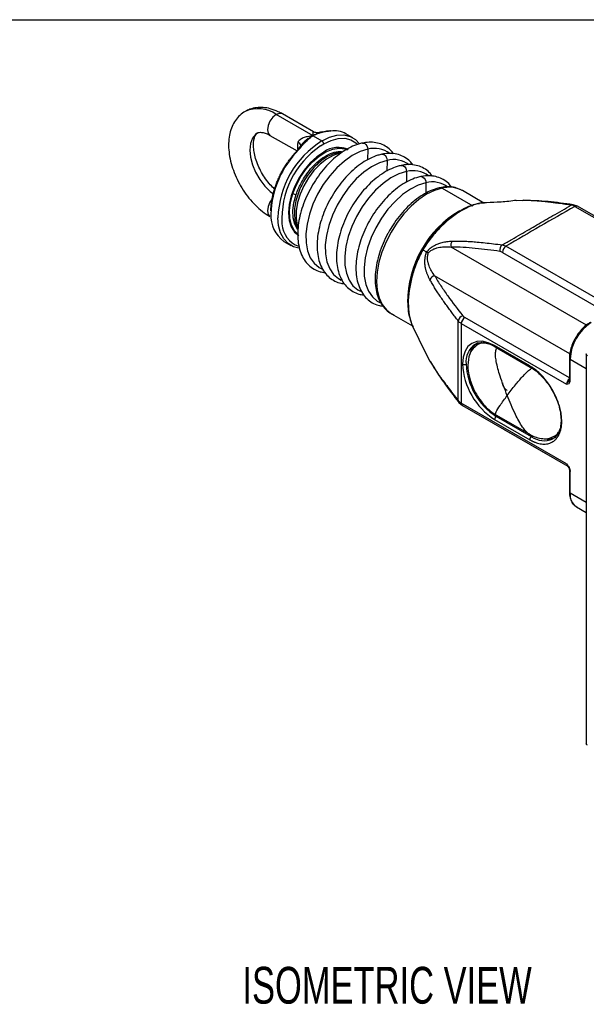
# Model space of a CAD drawing. Header units: millimetres. Extents: x 19 to 819, y 19 to 629.
# Tile 24 of 35: x 617 to 714, y 459 to 629. Entities that reach past the tile are written whole.
import ezdxf

# ---------------------------------------------------------------- set-up
doc = ezdxf.new("R2010")
doc.units = ezdxf.units.MM
doc.header["$LTSCALE"] = 3
doc.layers.add('TEXT', color=140, linetype='Continuous', lineweight=25)
doc.styles.add('SLDTEXTSTYLE0', font='TXT', dxfattribs={"width": 0.7})

msp = doc.modelspace()

# ---------------------------------------------------------------- linework, layer by layer
for p, q in [((667.242, 608.625), (660.877, 612.298)), ((667.291, 609.319), (661.948, 612.404)), ((659.805, 608.692), (664.462, 606.004)), ((667.242, 608.625), (668.756, 607.749)), ((668.756, 607.749), (669.13, 607.954)), ((670.126, 609.475), (669.527, 609.417)), ((674.113, 608.279), (672.9, 608.979)), ((665.04, 606.831), (664.606, 606.31)), ((665.461, 607.332), (665.062, 606.855)), ((668.488, 606.869), (669.059, 607.224)), ((672.401, 606.593), (672.698, 606.467)), ((672.698, 606.467), (672.856, 606.382)), ((673.05, 606.27), (672.856, 606.382)), ((676.644, 606.314), (676.623, 604.474)), ((672.09, 605.664), (671.772, 605.609)), ((671.772, 605.609), (671.912, 605.528)), ((679.986, 604.385), (679.966, 602.545)), ((683.329, 602.455), (683.308, 600.615)), ((686.671, 600.526), (686.651, 598.709)), ((689.473, 599.608), (694.775, 596.548)), ((663.612, 598.75), (663.741, 598.676)), ((696.681, 597.032), (692.978, 599.17)), ((703.382, 597.484), (702.215, 597.437)), ((712.79, 596.475), (712.042, 596.74)), ((712.362, 596.433), (730.517, 585.952)), ((730.945, 585.994), (712.79, 596.475)), ((664.23, 591.881), (664.432, 591.781)), ((664.414, 591.758), (664.603, 591.649)), ((662.187, 590.421), (663.399, 589.721)), ((714.34, 575.976), (691.026, 589.435)), ((718.637, 579.094), (700.482, 589.575)), ((686.14, 588.966), (686.796, 588.587)), ((699.876, 588.525), (717.906, 578.117)), ((711.496, 571.039), (688.178, 584.501)), ((680.722, 577.94), (684.37, 575.833)), ((684.336, 575.903), (686.61, 571.211)), ((692.785, 576.243), (710.94, 565.762)), ((711.42, 566.884), (693.391, 577.292)), ((695.133, 572.635), (695.237, 572.692)), ((696.024, 572.852), (695.625, 572.622)), ((698.004, 572.554), (698.604, 572.249)), ((704.576, 568.946), (698.515, 572.445)), ((686.625, 571.218), (687.384, 569.775)), ((698.604, 572.249), (704.665, 568.75)), ((714.324, 571.02), (714.324, 503.822)), ((711.42, 570.276), (711.42, 566.577)), ((711.546, 566.402), (711.546, 570.101)), ((711.546, 570.101), (714.324, 568.498)), ((711.42, 566.577), (711.391, 566.446)), ((692.359, 562.648), (692.962, 562.132)), ((710.94, 552.044), (692.785, 562.525)), ((692.962, 562.132), (711.117, 551.652)), ((698.723, 560.511), (704.458, 557.201)), ((698.515, 559.707), (704.576, 556.208)), ((699.013, 560.344), (698.818, 560.232)), ((704.879, 556.733), (698.818, 560.232)), ((700.032, 558.051), (700.054, 558.037)), ((700.054, 558.037), (711.114, 551.652)), ((708.799, 556.8), (709.198, 557.031)), ((704.879, 556.733), (705.13, 556.878)), ((710.94, 552.044), (711.1, 551.678)), ((711.42, 550.879), (711.42, 547.18)), ((711.546, 547.005), (711.546, 550.704)), ((714.324, 545.401), (711.546, 547.005)), ((712.611, 544.65), (714.324, 543.662))]:
    msp.add_line(p, q)
at = {"flags": 128}
for points in [[(660.877, 612.298), (660.297, 611.83), (659.805, 611.167), (659.477, 610.409), (659.361, 609.673), (659.477, 609.07), (659.805, 608.692), (659.805, 608.692)], [(661.948, 612.404), (661.457, 612.499), (660.877, 612.298)], [(657.662, 609.116), (657.323, 608.873), (656.781, 608.191), (656.445, 607.275), (656.331, 606.173), (656.445, 604.939), (656.781, 603.636), (657.323, 602.328), (658.043, 601.081), (658.904, 599.958), (659.865, 599.015), (660.397, 598.606)], [(669.059, 607.224), (670.322, 607.826), (671.546, 608.154), (672.695, 608.198), (673.734, 607.958), (674.63, 607.44), (674.898, 607.203)], [(669.13, 607.954), (670.071, 608.376), (671.347, 608.717), (672.544, 608.764), (673.626, 608.513), (674.56, 607.974), (675.245, 607.262)], [(663.741, 598.676), (664.349, 600.182), (665.141, 601.634), (666.086, 602.977), (667.147, 604.159), (668.285, 605.135), (669.454, 605.867), (670.61, 606.327), (671.71, 606.497), (672.709, 606.371), (673.183, 606.187)], [(664.605, 606.309), (664.6, 606.303), (664.591, 606.274), (664.594, 606.234), (664.61, 606.186)], [(664.803, 606.274), (664.746, 606.303), (664.696, 606.321), (664.653, 606.327), (664.621, 606.321), (664.605, 606.309)], [(676.644, 606.314), (675.326, 605.902), (673.977, 605.216), (672.633, 604.275), (671.33, 603.105), (670.105, 601.738), (668.991, 600.211), (668.018, 598.566), (667.213, 596.847), (666.597, 595.102), (666.188, 593.378), (665.997, 591.723), (666.028, 590.18), (666.281, 588.793), (666.75, 587.6), (667.42, 586.632), (668.275, 585.916), (668.745, 585.667)], [(675.753, 607.373), (675.927, 607.379), (676.149, 607.3), (676.35, 607.134), (676.51, 606.898), (676.611, 606.615), (676.644, 606.314)], [(669.059, 605.824), (667.877, 605.007), (666.74, 603.953), (665.692, 602.701), (664.773, 601.3), (664.019, 599.805), (663.459, 598.271), (663.114, 596.759), (662.998, 595.326), (663.114, 594.028), (663.459, 592.914), (664.019, 592.028), (664.773, 591.402), (664.774, 591.402)], [(671.772, 605.609), (670.667, 605.242), (669.539, 604.608), (668.429, 603.729), (667.381, 602.641), (666.434, 601.385), (665.626, 600.008), (664.986, 598.565), (664.541, 597.11), (664.306, 595.7), (664.292, 594.388), (664.497, 593.225), (664.595, 592.929)], [(679.096, 605.443), (679.27, 605.449), (679.492, 605.371), (679.693, 605.205), (679.852, 604.968), (679.953, 604.685), (679.986, 604.385)], [(679.986, 604.385), (678.669, 603.972), (677.319, 603.286), (675.975, 602.345), (674.673, 601.175), (673.448, 599.808), (672.334, 598.281), (671.361, 596.636), (670.555, 594.918), (669.94, 593.173), (669.531, 591.449), (669.339, 589.793), (669.37, 588.251), (669.624, 586.864), (670.092, 585.67), (670.763, 584.702), (671.618, 583.986), (672.087, 583.738)], [(682.438, 603.514), (682.612, 603.519), (682.834, 603.441), (683.035, 603.275), (683.195, 603.038), (683.296, 602.755), (683.329, 602.455)], [(683.329, 602.455), (682.011, 602.043), (680.662, 601.357), (679.318, 600.416), (678.015, 599.246), (676.79, 597.879), (675.676, 596.352), (674.703, 594.707), (673.898, 592.988), (673.282, 591.243), (672.873, 589.519), (672.682, 587.864), (672.713, 586.321), (672.966, 584.934), (673.435, 583.74), (674.105, 582.772), (674.96, 582.057), (675.43, 581.808)], [(685.781, 601.584), (685.955, 601.59), (686.177, 601.512), (686.378, 601.346), (686.537, 601.109), (686.639, 600.826), (686.671, 600.526)], [(686.671, 600.526), (685.354, 600.113), (684.004, 599.427), (682.66, 598.486), (681.358, 597.316), (680.133, 595.949), (679.019, 594.422), (678.046, 592.777), (677.241, 591.058), (676.625, 589.313), (676.216, 587.59), (676.024, 585.934), (676.056, 584.392), (676.309, 583.005), (676.777, 581.811), (677.448, 580.843), (678.303, 580.127), (678.743, 579.892)], [(689.473, 599.608), (688.149, 599.2), (686.792, 598.53), (685.437, 597.614), (684.117, 596.475), (682.864, 595.141), (681.709, 593.645), (680.681, 592.023), (679.804, 590.317), (679.101, 588.566), (678.589, 586.816), (678.281, 585.108), (678.183, 583.485), (678.299, 581.987), (678.625, 580.651), (679.154, 579.509), (679.872, 578.59), (680.722, 577.94)], [(664.538, 591.726), (663.978, 592.319), (663.485, 593.26), (663.208, 594.414), (663.159, 595.736), (663.339, 597.175), (663.741, 598.676)], [(664.638, 592.346), (664.542, 592.473), (664.074, 593.366), (663.811, 594.461), (663.765, 595.716), (663.935, 597.082), (664.317, 598.507)], [(692.978, 599.17), (692.938, 599.193), (692.604, 599.361)], [(660.202, 597.728), (659.805, 597.169), (659.477, 596.411), (659.361, 595.675), (659.477, 595.072), (659.8, 594.697)], [(703.382, 597.484), (703.493, 597.499), (703.545, 597.498)], [(664.805, 589.255), (663.886, 589.487), (662.952, 590.026), (662.195, 590.838), (661.637, 591.898), (661.295, 593.174), (661.181, 594.497)], [(664.414, 591.758), (664.183, 591.907), (664.003, 592.047)], [(698.515, 572.445), (697.439, 572.944), (696.404, 573.178), (695.451, 573.14), (694.615, 572.831), (693.929, 572.262), (693.419, 571.455), (693.106, 570.441), (693, 569.26)], [(696.024, 572.852), (696.343, 573.006), (696.354, 573.01)], [(687.384, 569.775), (687.426, 569.671), (687.453, 569.626)]]:
    msp.add_lwpolyline(points, dxfattribs=at)
for centre, radius, start, end in [((657.738, 607.922), 5.385, 54.34901, 114.2559), ((669.545, 609.244), 0.174, 96.57845, 144.68152), ((669.53, 609.252), 0.165, 48.04438, 91.93528), ((670.15, 609.216), 0.26, 58.91541, 95.74662), ((670.932, 605.447), 4.044, 60.87032, 99.2217), ((676.365, 594.64), 16.402, 134.81906, 178.31353), ((677.374, 594.031), 16.2, 122.13965, 178.35448), ((677.139, 594.256), 15.295, 124.44554, 183.14227), ((666.71, 606.74), 2.196, 160.53471, 191.6125), ((664.267, 606.551), 0.993, 24.748, 67.97313), ((665.201, 606.618), 0.275, 67.67475, 120.41887), ((668.401, 607.194), 0.659, 2.60548, 57.39452), ((671.57, 602.32), 4.311, 65.69288, 125.61758), ((677.78, 602.067), 4.396, 52.75577, 104.97577), ((671.507, 605.176), 0.507, 58.49153, 100.81088), ((681.122, 600.138), 4.396, 52.75577, 104.97577), ((684.465, 598.208), 4.396, 52.75577, 104.97577), ((687.807, 596.275), 4.399, 53.06561, 104.966), ((689.209, 599.178), 0.505, 58.39279, 100.86214), ((690.665, 594.757), 4.996, 67.17323, 103.80453), ((664.384, 599.803), 1.297, 240.25885, 267.01656), ((711.988, 596.225), 0.518, 84.00829, 120.85376), ((712.613, 596.082), 0.431, 65.69288, 125.61758), ((665.286, 594.756), 5.329, 176.06075, 234.43997), ((701.934, 579.861), 18.432, 120.72623, 180.02055), ((666.225, 593.681), 4.365, 183.45743, 250.2979), ((691.978, 589.784), 1.014, 137.53649, 200.13554), ((700.432, 588.972), 1.026, 125.39085, 196.45035), ((701.192, 588.465), 1.317, 122.60548, 177.39452), ((688.351, 583.502), 1.014, 99.8645, 162.46426), ((693.281, 576.587), 1.026, 103.54999, 174.6093), ((694.101, 576.183), 1.317, 122.60548, 177.39452), ((719.441, 569.742), 7.904, 122.60548, 177.39452), ((697.112, 569.706), 3.535, 124.05635, 187.25583), ((697.265, 570.315), 3.078, 122.37194, 169.07253), ((696.882, 570.414), 2.541, 89.9289, 120.19537), ((698.725, 572.422), 0.211, 173.70115, 234.98667), ((704.974, 569.805), 11.987, 182.60548, 237.39452), ((693.303, 569.845), 0.659, 242.60967, 297.39033), ((704.922, 569.775), 11.328, 182.60548, 237.39452), ((704.786, 568.923), 0.211, 173.6994, 235.00587), ((711.635, 570.298), 0.216, 185.71067, 245.62395), ((712.282, 565.693), 1.344, 129.87187, 177.04617), ((711.635, 566.598), 0.216, 185.6948, 245.62534), ((692.778, 562.952), 0.518, 179.14245, 216.02871), ((693.193, 562.473), 0.411, 172.74417, 235.94365), ((699.173, 559.677), 0.659, 122.60548, 177.39452), ((707.472, 559.036), 2.601, 302.14346, 330.55422), ((705.234, 556.178), 0.659, 122.60548, 177.39452), ((707.044, 559.763), 3.724, 234.45401, 293.48965), ((707.661, 559.241), 2.941, 258.64909, 298.16047), ((711.359, 551.998), 0.422, 173.67788, 235.24142), ((711.635, 550.901), 0.216, 185.86402, 245.61058), ((711.635, 547.201), 0.216, 185.6948, 245.62534), ((713.992, 546.693), 2.466, 172.74417, 235.94365)]:
    msp.add_arc(centre, radius, start, end)
for points, knots in [([(661.948, 612.404), (661.707, 612.535), (661.02, 612.909), (659.907, 613.313), (658.636, 613.539), (657.458, 613.508), (656.402, 613.284), (655.806, 612.956), (655.539, 612.809)], [0, 0, 0, 0, 0.1134494, 0.3239561, 0.5096828, 0.6874749, 0.859453, 1, 1, 1, 1]), ([(655.539, 612.809), (655.454, 612.769), (655.018, 612.565), (654.371, 611.963), (653.647, 611.043), (653.121, 609.946), (652.781, 608.703), (652.641, 607.319), (652.709, 605.822), (652.986, 604.257), (653.461, 602.673), (654.116, 601.112), (654.934, 599.612), (655.896, 598.205), (656.981, 596.925), (658.171, 595.804), (659.131, 595.095), (659.687, 594.765), (659.805, 594.694)], [0, 0, 0, 0, 0.0150546, 0.0774359, 0.1393763, 0.2025828, 0.2683807, 0.3370952, 0.4079214, 0.4795574, 0.5510444, 0.6222496, 0.6932957, 0.764403, 0.8357647, 0.9076317, 0.9802565, 1, 1, 1, 1]), ([(660.645, 599.378), (660.375, 599.638), (659.819, 600.175), (659.035, 601.183), (658.327, 602.309), (657.742, 603.505), (657.308, 604.708), (657.039, 605.858), (656.936, 606.897), (656.984, 607.768), (657.145, 608.429), (657.367, 608.852), (657.528, 609.039), (657.634, 609.089), (657.67, 609.105)], [0, 0, 0, 0, 0.0830272, 0.1713356, 0.2603777, 0.3496597, 0.4385621, 0.526527, 0.6131244, 0.6981659, 0.7821336, 0.8666222, 0.9553815, 1, 1, 1, 1]), ([(657.67, 609.105), (657.713, 609.133), (657.82, 609.201), (658.103, 609.246), (658.612, 609.201), (659.208, 609.013), (659.64, 608.781), (659.805, 608.692)], [0, 0, 0, 0, 0.1616923, 0.3982797, 0.6191713, 0.8546261, 1, 1, 1, 1]), ([(664.64, 607.472), (664.648, 607.497), (664.666, 607.548), (664.701, 607.622), (664.744, 607.696), (664.795, 607.768), (664.854, 607.839), (664.921, 607.909), (664.996, 607.977), (665.139, 608.09), (665.381, 608.238), (665.718, 608.382), (666.09, 608.494), (666.434, 608.563), (666.825, 608.612), (667.082, 608.62), (667.242, 608.625)], [0, 0, 0, 0, 0.0270918, 0.055111, 0.0842209, 0.1145674, 0.1462791, 0.1794689, 0.2142353, 0.2506639, 0.3659808, 0.5002278, 0.6154692, 0.7498995, 0.8443449, 1, 1, 1, 1]), ([(667.241, 608.624), (666.844, 608.395), (666.247, 608.05), (665.524, 607.441), (665.253, 607.062), (665.132, 606.893)], [0, 0, 0, 0, 0.5234892, 0.786712, 1, 1, 1, 1]), ([(667.242, 608.625), (667.178, 608.581), (667.055, 608.497), (666.879, 608.368), (666.718, 608.247), (666.574, 608.133), (666.446, 608.028), (666.334, 607.933), (666.174, 607.795), (665.977, 607.614), (665.751, 607.39), (665.566, 607.192), (665.419, 607.024), (665.34, 606.919), (665.306, 606.872)], [0, 0, 0, 0, 0.0945347, 0.1813926, 0.2605737, 0.3320781, 0.3959059, 0.4520572, 0.5005325, 0.636569, 0.7544934, 0.8543343, 0.9361399, 1, 1, 1, 1]), ([(667.242, 608.625), (667.239, 608.894), (667.234, 609.283), (667.274, 609.305), (667.287, 609.311)], [0, 0, 0, 0, 0.6910969, 1, 1, 1, 1]), ([(669.015, 609.267), (668.942, 609.275), (668.695, 609.3), (668.107, 609.117), (667.588, 608.822), (667.242, 608.625)], [0, 0, 0, 0, 0.1219516, 0.4151833, 1, 1, 1, 1]), ([(668.431, 609.113), (668.365, 609.091), (668.211, 609.04), (667.947, 608.94), (667.617, 608.804), (667.375, 608.688), (667.242, 608.625)], [0, 0, 0, 0, 0.16618179, 0.3882435, 0.66618401, 1, 1, 1, 1]), ([(668.412, 609.198), (668.223, 609.161), (667.835, 609.084), (667.468, 609.243), (667.279, 609.325)], [0, 0, 0, 0, 0.4862832, 1, 1, 1, 1]), ([(669.641, 609.375), (669.604, 609.372), (669.522, 609.365), (669.391, 609.347), (669.239, 609.322), (669.067, 609.288), (668.874, 609.242), (668.659, 609.185), (668.509, 609.138), (668.431, 609.113)], [0, 0, 0, 0, 0.0876893, 0.1936663, 0.3180178, 0.4607972, 0.6220391, 0.8017677, 1, 1, 1, 1]), ([(670.284, 609.438), (670.246, 609.434), (670.17, 609.424), (670.047, 609.411), (669.918, 609.398), (669.783, 609.386), (669.688, 609.379), (669.641, 609.375)], [0, 0, 0, 0, 0.1975635, 0.3959237, 0.5955063, 0.7967292, 1, 1, 1, 1]), ([(675.753, 607.373), (675.516, 607.316), (674.842, 607.153), (673.714, 606.691), (672.388, 605.928), (671.087, 604.944), (669.841, 603.77), (668.678, 602.432), (667.62, 600.961), (666.69, 599.388), (665.907, 597.748), (665.289, 596.074), (664.851, 594.402), (664.603, 592.765), (664.555, 591.196), (664.715, 589.729), (665.085, 588.398), (665.664, 587.243), (666.434, 586.298), (667.368, 585.601), (668.33, 585.165), (669.004, 585.075), (669.292, 585.037)], [0, 0, 0, 0, 0.0281342, 0.079982, 0.1321805, 0.1845727, 0.2369022, 0.2891289, 0.3412734, 0.3933801, 0.4455015, 0.4976776, 0.5499639, 0.6024162, 0.6550753, 0.707933, 0.7607954, 0.8131873, 0.864492, 0.914401, 0.9633419, 1, 1, 1, 1]), ([(681.101, 605.527), (680.934, 605.749), (680.529, 606.287), (679.68, 606.893), (678.63, 607.35), (677.481, 607.546), (676.509, 607.515), (675.924, 607.405), (675.753, 607.373)], [0, 0, 0, 0, 0.1381386, 0.3359486, 0.5299218, 0.7231843, 0.9189359, 1, 1, 1, 1]), ([(659.968, 595.676), (659.968, 595.759), (659.969, 595.925), (659.979, 596.177), (659.994, 596.431), (660.016, 596.688), (660.044, 596.948), (660.078, 597.21), (660.119, 597.474), (660.165, 597.742), (660.218, 598.011), (660.308, 598.427), (660.452, 598.993), (660.673, 599.711), (660.934, 600.434), (661.233, 601.156), (661.568, 601.871), (661.936, 602.571), (662.333, 603.252), (662.725, 603.861), (663.104, 604.401), (663.461, 604.876), (663.832, 605.332), (664.214, 605.772), (664.478, 606.048), (664.61, 606.186)], [0, 0, 0, 0, 0.0245415, 0.0490014, 0.0734007, 0.0977605, 0.122102, 0.1464463, 0.1708147, 0.1952284, 0.2197084, 0.2442756, 0.3077949, 0.3713865, 0.4356625, 0.5000129, 0.5642886, 0.6286393, 0.6921572, 0.7557501, 0.8047574, 0.8535168, 0.9021973, 0.9509687, 1, 1, 1, 1]), ([(671.412, 605.675), (671.212, 605.625), (670.65, 605.485), (669.717, 605.06), (668.638, 604.348), (667.603, 603.429), (666.648, 602.34), (665.803, 601.119), (665.095, 599.807), (664.546, 598.445), (664.176, 597.073), (663.997, 595.732), (664.034, 594.469), (664.231, 593.42), (664.518, 592.879), (664.633, 592.663)], [0, 0, 0, 0, 0.0443793, 0.1250169, 0.2065323, 0.2883649, 0.369999, 0.4514424, 0.5328317, 0.6143279, 0.6960781, 0.7782762, 0.8610645, 0.9443276, 1, 1, 1, 1]), ([(664.317, 598.507), (664.442, 598.853), (664.588, 599.257), (664.893, 599.942), (665.481, 601.136), (666.537, 602.688), (667.943, 604.132), (669.219, 605.098), (670.574, 605.755), (671.461, 605.922), (671.889, 605.931), (671.915, 605.931), (672.079, 605.935), (672.22, 605.892), (672.344, 605.854)], [0, 0, 0, 0, 0.0852033, 0.0994619, 0.1704589, 0.3854886, 0.5130561, 0.6478169, 0.792852, 0.9415595, 0.9418501, 0.9441436, 0.9505191, 1, 1, 1, 1]), ([(679.095, 605.443), (678.858, 605.386), (678.185, 605.223), (677.057, 604.762), (675.731, 603.998), (674.43, 603.015), (673.184, 601.84), (672.02, 600.502), (670.962, 599.031), (670.032, 597.459), (669.25, 595.818), (668.632, 594.145), (668.193, 592.473), (667.945, 590.835), (667.898, 589.266), (668.057, 587.799), (668.428, 586.469), (669.007, 585.314), (669.777, 584.368), (670.711, 583.671), (671.673, 583.236), (672.346, 583.146), (672.635, 583.107)], [0, 0, 0, 0, 0.0281342, 0.079982, 0.1321805, 0.1845727, 0.2369022, 0.2891289, 0.3412734, 0.3933801, 0.4455015, 0.4976776, 0.5499639, 0.6024162, 0.6550753, 0.707933, 0.7607954, 0.8131873, 0.864492, 0.914401, 0.9633419, 1, 1, 1, 1]), ([(672.201, 605.746), (672.099, 605.751), (671.841, 605.764), (671.573, 605.708), (671.412, 605.675)], [0, 0, 0, 0, 0.3957575, 1, 1, 1, 1]), ([(684.444, 603.598), (684.277, 603.819), (683.871, 604.357), (683.023, 604.964), (681.973, 605.421), (680.824, 605.616), (679.851, 605.585), (679.267, 605.475), (679.095, 605.443)], [0, 0, 0, 0, 0.1381386, 0.3359486, 0.5299218, 0.7231843, 0.9189359, 1, 1, 1, 1]), ([(682.438, 603.514), (682.201, 603.456), (681.527, 603.294), (680.399, 602.832), (679.073, 602.068), (677.772, 601.085), (676.527, 599.911), (675.363, 598.573), (674.305, 597.102), (673.375, 595.529), (672.592, 593.889), (671.975, 592.215), (671.536, 590.543), (671.288, 588.906), (671.24, 587.337), (671.4, 585.87), (671.771, 584.539), (672.349, 583.384), (673.119, 582.438), (674.053, 581.742), (675.015, 581.306), (675.689, 581.216), (675.977, 581.178)], [0, 0, 0, 0, 0.0281342, 0.079982, 0.1321805, 0.1845727, 0.2369022, 0.2891289, 0.3412734, 0.3933801, 0.4455015, 0.4976776, 0.5499639, 0.6024162, 0.6550753, 0.707933, 0.7607954, 0.8131873, 0.864492, 0.914401, 0.9633419, 1, 1, 1, 1]), ([(687.786, 601.668), (687.619, 601.89), (687.214, 602.428), (686.365, 603.034), (685.315, 603.491), (684.166, 603.687), (683.194, 603.655), (682.609, 603.546), (682.438, 603.514)], [0, 0, 0, 0, 0.1381386, 0.3359486, 0.5299218, 0.7231843, 0.9189359, 1, 1, 1, 1]), ([(685.781, 601.584), (685.544, 601.527), (684.87, 601.364), (683.742, 600.902), (682.416, 600.139), (681.115, 599.155), (679.869, 597.981), (678.705, 596.643), (677.647, 595.172), (676.717, 593.6), (675.935, 591.959), (675.317, 590.286), (674.878, 588.613), (674.631, 586.976), (674.583, 585.407), (674.742, 583.94), (675.113, 582.609), (675.692, 581.454), (676.462, 580.509), (677.396, 579.812), (678.351, 579.379), (679.018, 579.289), (679.299, 579.252)], [0, 0, 0, 0, 0.028159, 0.0800523, 0.1322968, 0.184735, 0.2371105, 0.2893832, 0.3415736, 0.393726, 0.4458933, 0.4981152, 0.5504476, 0.602946, 0.6556514, 0.7085555, 0.7614645, 0.8139024, 0.8652522, 0.9152051, 0.9641891, 1, 1, 1, 1]), ([(691.113, 599.758), (690.951, 599.972), (690.55, 600.504), (689.707, 601.104), (688.658, 601.562), (687.509, 601.757), (686.536, 601.726), (685.952, 601.616), (685.781, 601.584)], [0, 0, 0, 0, 0.1345499, 0.3331835, 0.5279644, 0.7220317, 0.9185984, 1, 1, 1, 1]), ([(689.113, 599.674), (688.878, 599.617), (688.209, 599.456), (687.085, 598.996), (685.762, 598.235), (684.463, 597.255), (683.217, 596.083), (682.055, 594.746), (681.042, 593.362), (680.488, 592.392), (680.236, 591.95)], [0, 0, 0, 0, 0.0728949, 0.2077122, 0.3433566, 0.479442, 0.6153732, 0.751059, 0.8865488, 1, 1, 1, 1]), ([(692.537, 599.358), (692.353, 599.446), (691.832, 599.696), (690.852, 599.837), (689.881, 599.818), (689.291, 599.707), (689.113, 599.674)], [0, 0, 0, 0, 0.1815578, 0.5161126, 0.8546127, 1, 1, 1, 1]), ([(695.931, 596.914), (695.682, 596.883), (694.951, 596.792), (693.751, 596.309), (692.496, 595.651), (691.384, 594.916), (690.225, 594.005), (688.893, 592.736), (687.411, 591.028), (686.518, 589.627), (686.043, 588.88)], [0, 0, 0, 0, 0.0725927, 0.2131432, 0.3275611, 0.421063, 0.5302184, 0.6631674, 0.8205455, 1, 1, 1, 1]), ([(696.78, 597.021), (696.642, 597.026), (695.991, 597.049), (694.663, 596.637), (692.866, 595.803), (691.03, 594.552), (689.243, 592.966), (687.558, 591.101), (686.612, 589.675), (686.14, 588.966)], [0, 0, 0, 0, 0.0429227, 0.2029435, 0.3626481, 0.5228677, 0.681765, 0.8416021, 1, 1, 1, 1]), ([(702.209, 597.477), (702.022, 597.451), (700.935, 597.296), (698.982, 597.149), (697.349, 597.088), (696.55, 597.058)], [0, 0, 0, 0, 0.0955904, 0.5570968, 1, 1, 1, 1]), ([(699.838, 589.809), (700.386, 590.124), (701.449, 590.736), (702.992, 591.624), (704.436, 592.455), (706.292, 593.526), (708.714, 594.926), (710.677, 596.064), (711.722, 596.669)], [0, 0, 0, 0, 0.1370008, 0.2660637, 0.387089, 0.5000017, 0.7339354, 1, 1, 1, 1]), ([(712.362, 596.433), (710.359, 595.303), (708.366, 594.167), (704.406, 591.881), (702.439, 590.731), (700.482, 589.575)], [0, 0, 0, 0, 0.5, 0.5, 1, 1, 1, 1]), ([(711.722, 596.669), (711.422, 596.713), (710.829, 596.8), (709.953, 596.921), (709.104, 597.032), (708.283, 597.132), (707.445, 597.226), (706.593, 597.311), (705.731, 597.385), (704.908, 597.439), (704.127, 597.474), (703.626, 597.481), (703.382, 597.484)], [0, 0, 0, 0, 0.10546799, 0.20845555, 0.308714, 0.40599227, 0.50003937, 0.60786793, 0.71208097, 0.81237134, 0.90843947, 1, 1, 1, 1]), ([(712.042, 596.74), (710.595, 596.94), (707.696, 597.342), (704.931, 597.446), (703.545, 597.498)], [0, 0, 0, 0, 0.49886278, 1, 1, 1, 1]), ([(680.236, 591.95), (680.185, 591.865), (679.822, 591.261), (679.283, 590.063), (678.652, 588.396), (678.211, 586.724), (677.957, 585.088), (677.903, 583.521), (678.055, 582.056), (678.416, 580.729), (678.981, 579.571), (679.744, 578.638), (680.484, 578.022), (681.002, 577.816), (681.163, 577.752)], [0, 0, 0, 0, 0.0152968, 0.1096905, 0.2041721, 0.2988317, 0.3937605, 0.4890268, 0.5846222, 0.6802532, 0.7751537, 0.8682923, 0.9590845, 1, 1, 1, 1]), ([(686.796, 588.587), (686.829, 588.625), (686.894, 588.701), (686.996, 588.811), (687.1, 588.918), (687.207, 589.022), (687.317, 589.122), (687.43, 589.219), (687.546, 589.312), (687.666, 589.402), (687.788, 589.489), (688.054, 589.664), (688.484, 589.898), (689.002, 590.101), (689.474, 590.239), (689.89, 590.332), (690.324, 590.401), (690.775, 590.449), (691.076, 590.462), (691.23, 590.468)], [0, 0, 0, 0, 0.0237942, 0.0476819, 0.0717407, 0.0960464, 0.120672, 0.1456877, 0.1711596, 0.1971503, 0.2237179, 0.2509162, 0.3694178, 0.500851, 0.5891472, 0.6830562, 0.7827651, 0.8883917, 1, 1, 1, 1]), ([(687.085, 588.42), (687.229, 588.572), (687.382, 588.704), (687.707, 588.931), (687.877, 589.025), (688.215, 589.179), (688.386, 589.24), (688.728, 589.338), (688.898, 589.374), (689.402, 589.458), (689.733, 589.479), (690.388, 589.483), (690.71, 589.465), (691.026, 589.435)], [0, 0, 0, 0, 0.125, 0.125, 0.25, 0.25, 0.375, 0.375, 0.5, 0.5, 0.75, 0.75, 1, 1, 1, 1]), ([(699.448, 588.682), (698.022, 588.884), (696.601, 589.066), (694.488, 589.274), (693.787, 589.332), (692.397, 589.414), (691.707, 589.438), (691.026, 589.435)], [0, 0, 0, 0, 0.5, 0.5, 0.75, 0.75, 1, 1, 1, 1]), ([(691.23, 590.468), (691.372, 590.472), (691.659, 590.478), (692.097, 590.479), (692.549, 590.473), (693.013, 590.461), (693.49, 590.442), (693.979, 590.417), (694.478, 590.385), (694.988, 590.348), (695.788, 590.282), (696.9, 590.173), (698.344, 590.007), (699.333, 589.876), (699.838, 589.809)], [0, 0, 0, 0, 0.0502938, 0.10201659, 0.15512166, 0.20956031, 0.2652823, 0.32223613, 0.38036951, 0.43962959, 0.49996334, 0.6585146, 0.82558023, 1, 1, 1, 1]), ([(686.166, 589.094), (685.754, 588.302), (684.986, 586.826), (684.247, 584.682), (683.815, 582.893), (683.607, 581.431), (683.528, 580.101), (683.588, 578.689), (683.771, 577.411), (684.057, 576.734), (684.154, 576.504)], [0, 0, 0, 0, 0.1806764, 0.337038, 0.4708998, 0.580151, 0.6730731, 0.7876786, 0.9277953, 1, 1, 1, 1]), ([(686.14, 588.966), (685.758, 588.196), (684.996, 586.659), (684.222, 584.258), (683.744, 581.918), (683.582, 579.7), (683.761, 577.733), (684.074, 576.371), (684.424, 575.815), (684.504, 575.689)], [0, 0, 0, 0, 0.1592007, 0.3176948, 0.4770692, 0.6361288, 0.7957012, 0.9539566, 1, 1, 1, 1]), ([(686.106, 588.986), (686.105, 588.987), (686.103, 588.987), (686.108, 588.985), (686.116, 588.98), (686.127, 588.974), (686.136, 588.968), (686.14, 588.966)], [0, 0, 0, 0, 0.2411481, 0.4617878, 0.6617037, 0.8409986, 1, 1, 1, 1]), ([(687.384, 583.807), (687.344, 583.884), (687.264, 584.035), (687.151, 584.266), (687.047, 584.496), (686.951, 584.725), (686.865, 584.954), (686.787, 585.181), (686.718, 585.408), (686.658, 585.633), (686.578, 585.987), (686.505, 586.472), (686.491, 587.009), (686.523, 587.425), (686.564, 587.721), (686.623, 588.013), (686.699, 588.302), (686.764, 588.493), (686.796, 588.587)], [0, 0, 0, 0, 0.06281651, 0.12377845, 0.1828918, 0.24016651, 0.29561726, 0.34926419, 0.40113372, 0.4512594, 0.4996828, 0.63112778, 0.74965881, 0.80329187, 0.85463277, 0.90416133, 0.95241983, 1, 1, 1, 1]), ([(686.796, 588.587), (686.803, 588.583), (686.819, 588.574), (686.849, 588.557), (686.885, 588.536), (686.928, 588.512), (686.975, 588.484), (687.028, 588.454), (687.066, 588.431), (687.085, 588.42)], [0, 0, 0, 0, 0.1372769, 0.27733, 0.4196423, 0.5636533, 0.7087767, 0.8544189, 1, 1, 1, 1]), ([(688.178, 584.501), (687.993, 584.759), (687.817, 585.028), (687.494, 585.596), (687.346, 585.895), (687.165, 586.376), (687.112, 586.541), (687.026, 586.885), (686.993, 587.065), (686.957, 587.436), (686.954, 587.627), (686.989, 588.023), (687.027, 588.222), (687.085, 588.42)], [0, 0, 0, 0, 0.25, 0.25, 0.5, 0.5, 0.625, 0.625, 0.75, 0.75, 0.875, 0.875, 1, 1, 1, 1]), ([(688.178, 584.501), (688.515, 583.909), (688.881, 583.324), (689.648, 582.161), (690.048, 581.583), (691.285, 579.858), (692.153, 578.719), (693.041, 577.584)], [0, 0, 0, 0, 0.25, 0.25, 0.5, 0.5, 1, 1, 1, 1]), ([(692.26, 576.683), (692.072, 576.927), (691.7, 577.41), (691.158, 578.128), (690.637, 578.829), (690.14, 579.513), (689.639, 580.219), (689.139, 580.945), (688.645, 581.693), (688.186, 582.418), (687.765, 583.119), (687.509, 583.581), (687.384, 583.807)], [0, 0, 0, 0, 0.105468, 0.2084556, 0.308714, 0.4059923, 0.5000394, 0.6078679, 0.712081, 0.8123713, 0.9084395, 1, 1, 1, 1]), ([(692.26, 562.96), (692.261, 563.581), (692.263, 564.788), (692.265, 566.55), (692.267, 568.205), (692.268, 570.343), (692.266, 573.152), (692.262, 575.457), (692.26, 576.683)], [0, 0, 0, 0, 0.1370008, 0.2660637, 0.387089, 0.5000017, 0.7339354, 1, 1, 1, 1]), ([(692.785, 576.243), (692.762, 573.97), (692.749, 571.691), (692.749, 567.118), (692.762, 564.824), (692.785, 562.525)], [0, 0, 0, 0, 0.5, 0.5, 1, 1, 1, 1]), ([(714.968, 576.421), (714.817, 576.327), (714.379, 576.056), (713.685, 575.442), (712.995, 574.654), (712.65, 574.074), (712.507, 573.834)], [0, 0, 0, 0, 0.16376934, 0.47285037, 0.78143946, 1, 1, 1, 1]), ([(695.637, 572.629), (695.264, 572.342), (694.583, 571.816), (693.981, 570.381), (693.838, 568.677), (694.2, 566.579), (694.96, 564.688), (695.943, 563.109), (696.837, 562.014), (697.782, 561.117), (698.417, 560.708), (698.723, 560.511)], [0, 0, 0, 0, 0.1246057, 0.2281334, 0.3728372, 0.4912754, 0.6521451, 0.741685, 0.8318367, 0.9188851, 1, 1, 1, 1]), ([(695.235, 572.664), (695.284, 572.697), (695.546, 572.874), (696.145, 572.969), (697.029, 572.902), (697.673, 572.723), (698.002, 572.555), (698.004, 572.554)], [0, 0, 0, 0, 0.0736158, 0.3894559, 0.6985375, 0.9982914, 1, 1, 1, 1]), ([(712.507, 573.834), (712.445, 573.738), (712.169, 573.313), (711.822, 572.475), (711.509, 571.409), (711.424, 570.678), (711.421, 570.319), (711.42, 570.276)], [0, 0, 0, 0, 0.08599989, 0.38219691, 0.67913794, 0.9619107, 1, 1, 1, 1]), ([(700.697, 563.836), (700.268, 564.947), (699.528, 566.859), (698.87, 569.168), (698.667, 570.603), (698.676, 571.306), (698.777, 571.782), (698.894, 571.968), (698.946, 572.051)], [0, 0, 0, 0, 0.4182577, 0.7203666, 0.8304593, 0.916283, 0.9627391, 1, 1, 1, 1]), ([(687.384, 569.775), (687.452, 569.659), (687.59, 569.425), (687.809, 569.07), (688.039, 568.705), (688.283, 568.333), (688.537, 567.951), (688.804, 567.563), (689.081, 567.166), (689.368, 566.762), (689.825, 566.131), (690.476, 565.256), (691.342, 564.125), (691.95, 563.354), (692.26, 562.96)], [0, 0, 0, 0, 0.0502938, 0.1020166, 0.1551217, 0.2095603, 0.2652823, 0.3222361, 0.3803695, 0.4396296, 0.4999633, 0.6585146, 0.8255802, 1, 1, 1, 1]), ([(687.453, 569.626), (688.191, 568.452), (689.664, 566.109), (691.462, 563.8), (692.359, 562.648)], [0, 0, 0, 0, 0.5011372, 1, 1, 1, 1]), ([(704.576, 556.208), (704.628, 556.178), (704.732, 556.119), (704.889, 556.037), (705.045, 555.959), (705.201, 555.887), (705.347, 555.824), (705.528, 555.752), (705.784, 555.661), (706.315, 555.51), (707.056, 555.418), (707.884, 555.531), (708.549, 555.83), (709.063, 556.25), (709.443, 556.735), (709.686, 557.205), (709.833, 557.603), (709.957, 558.032), (710.063, 558.617), (710.099, 559.275), (710.082, 559.851), (710.027, 560.481), (709.891, 561.287), (709.628, 562.264), (709.227, 563.367), (708.66, 564.555), (707.903, 565.779), (707.056, 566.873), (706.194, 567.761), (705.572, 568.275), (705.184, 568.558), (704.974, 568.702), (704.756, 568.84), (704.626, 568.917), (704.576, 568.946)], [0, 0, 0, 0, 0.0090398, 0.0180795, 0.0271191, 0.0361587, 0.0451983, 0.0527536, 0.0677442, 0.0904043, 0.1476245, 0.2048447, 0.2582109, 0.3011273, 0.3440436, 0.3824397, 0.4016181, 0.4208713, 0.4604537, 0.5000547, 0.5227167, 0.5452986, 0.5902506, 0.6340654, 0.6767685, 0.7380053, 0.7951879, 0.852408, 0.9096281, 0.9547905, 0.9622649, 0.9773364, 0.9914009, 1, 1, 1, 1]), ([(700.697, 563.836), (701.152, 564.436), (701.936, 565.469), (703.028, 566.767), (703.836, 567.619), (704.299, 568.059), (704.668, 568.375), (704.859, 568.514), (704.941, 568.574)], [0, 0, 0, 0, 0.4189725, 0.7215977, 0.8318785, 0.9178489, 0.9643844, 1, 1, 1, 1]), ([(704.665, 568.75), (704.834, 568.646), (705.329, 568.344), (706.147, 567.682), (707.075, 566.723), (707.92, 565.612), (708.646, 564.427), (709.005, 563.603), (709.177, 563.207)], [0, 0, 0, 0, 0.0953241, 0.2782246, 0.461665, 0.6454758, 0.8295246, 1, 1, 1, 1]), ([(700.704, 564.688), (700.647, 564.726), (700.507, 564.818), (700.282, 565.06), (700.078, 565.391), (699.946, 565.746), (699.931, 565.946), (699.924, 566.04)], [0, 0, 0, 0, 0.14817549, 0.35885392, 0.57824675, 0.80013014, 1, 1, 1, 1]), ([(711.375, 566.432), (711.352, 566.401), (711.263, 566.278), (711.073, 566.055), (710.987, 565.866), (710.94, 565.762)], [0, 0, 0, 0, 0.134948, 0.5265657, 1, 1, 1, 1]), ([(710.94, 565.762), (711.089, 565.798), (711.239, 565.836), (711.411, 565.981), (711.46, 566.044), (711.527, 566.202), (711.546, 566.296), (711.546, 566.402)], [0, 0, 0, 0, 0.5, 0.5, 0.75, 0.75, 1, 1, 1, 1]), ([(698.742, 560.513), (698.73, 560.516), (698.656, 560.531), (698.677, 560.703), (698.861, 561.189), (699.533, 562.248), (700.269, 563.253), (700.697, 563.836)], [0, 0, 0, 0, 0.0179439, 0.1099283, 0.2279237, 0.5517187, 1, 1, 1, 1]), ([(704.529, 557.176), (704.482, 557.197), (704.246, 557.303), (703.838, 557.722), (703.026, 558.786), (701.937, 560.859), (701.152, 562.743), (700.697, 563.836)], [0, 0, 0, 0, 0.022478, 0.1140376, 0.2314883, 0.5537884, 1, 1, 1, 1]), ([(709.177, 563.207), (709.192, 563.176), (709.404, 562.721), (709.666, 561.821), (709.931, 560.568), (709.994, 559.395), (709.879, 558.356), (709.596, 557.479), (709.148, 556.82), (708.789, 556.449), (708.542, 556.361), (708.528, 556.356)], [0, 0, 0, 0, 0.0104091, 0.1509855, 0.2912072, 0.4309339, 0.5701487, 0.7091722, 0.8488626, 0.9915341, 1, 1, 1, 1]), ([(704.458, 557.201), (704.783, 557.031), (705.476, 556.67), (706.573, 556.387), (707.743, 556.345), (708.427, 556.639), (708.787, 556.793)], [0, 0, 0, 0, 0.2077465, 0.4422472, 0.706088, 1, 1, 1, 1]), ([(710.94, 552.044), (711.089, 551.836), (711.239, 551.625), (711.411, 551.281), (711.46, 551.162), (711.527, 550.926), (711.546, 550.81), (711.546, 550.704)], [0, 0, 0, 0, 0.5, 0.5, 0.75, 0.75, 1, 1, 1, 1]), ([(711.107, 551.665), (711.173, 551.562), (711.283, 551.391), (711.397, 551.116), (711.412, 550.961), (711.42, 550.879)], [0, 0, 0, 0, 0.4180787, 0.6911518, 1, 1, 1, 1]), ([(711.42, 547.18), (711.426, 547.006), (711.443, 546.501), (711.634, 545.76), (712.044, 545.04), (712.47, 544.759), (712.673, 544.625)], [0, 0, 0, 0, 0.1534812, 0.4456341, 0.7360691, 1, 1, 1, 1]), ([(714.53, 503.503), (714.462, 503.549), (714.407, 503.604), (714.336, 503.722), (714.321, 503.785), (714.325, 503.846)], [0, 0, 0, 0, 0.5, 0.5, 1, 1, 1, 1])]:
    msp.add_open_spline(points, degree=3, knots=knots)
for points in [[(664.803, 606.274), (664.994, 606.47), (665.161, 606.67), (665.306, 606.872)], [(712.362, 596.433), (712.145, 596.559), (711.925, 596.64), (711.722, 596.669)], [(699.838, 589.809), (700.042, 589.78), (700.264, 589.7), (700.482, 589.575)], [(699.876, 588.525), (699.729, 588.61), (699.586, 588.662), (699.448, 588.682)], [(693.041, 577.584), (693.127, 577.475), (693.244, 577.377), (693.391, 577.292)], [(692.785, 576.243), (692.567, 576.369), (692.387, 576.521), (692.26, 576.683)], [(714.53, 570.696), (714.391, 570.789), (714.316, 570.913), (714.325, 571.035)], [(692.26, 562.96), (692.387, 562.799), (692.567, 562.649), (692.785, 562.525)]]:
    msp.add_open_spline(points, degree=3)
at = {"layer": 'TEXT'}
msp.add_line((19.05, 628.65), (819.15, 628.65), dxfattribs=at)

# ---------------------------------------------------------------- texts
at = {"layer": 'TEXT', "insert": (679.987, 465.298), "char_height": 6.35, "attachment_point": 2, "style": 'SLDTEXTSTYLE0'}
msp.add_mtext('ISOMETRIC VIEW', dxfattribs=at)

doc.saveas('drawing.dxf')
